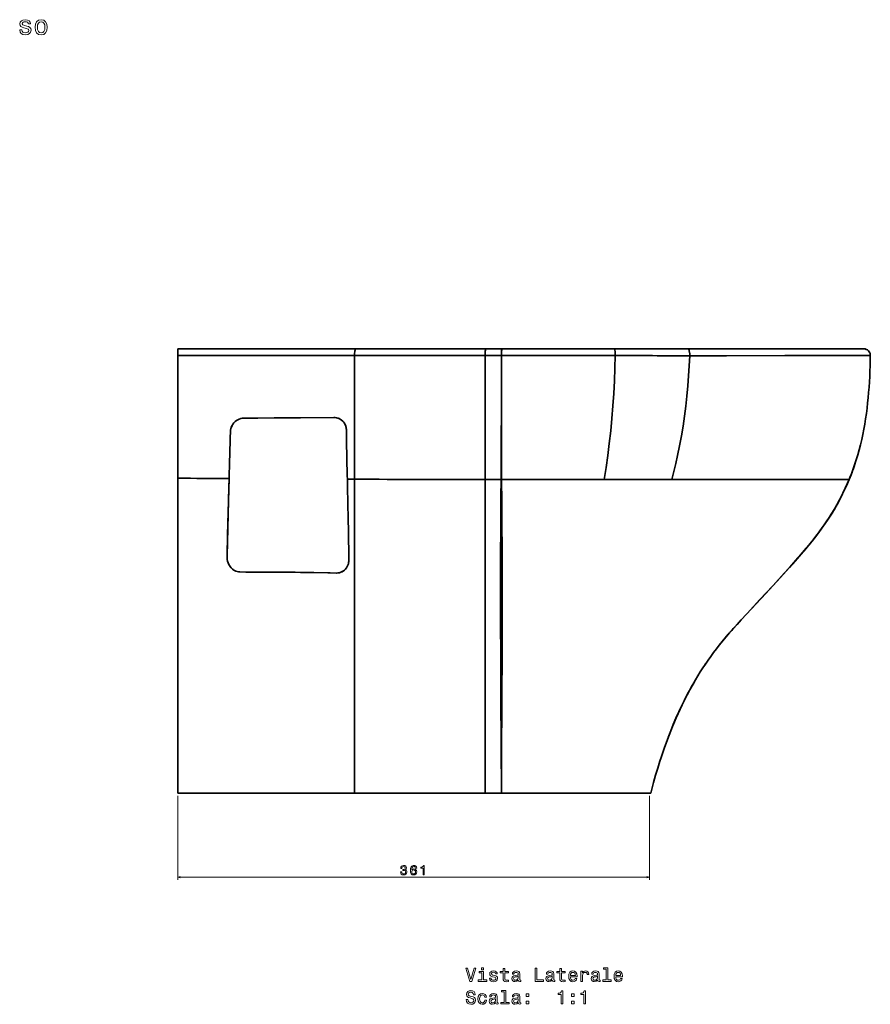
# Model space of a CAD drawing. Extents: x 412 to 1722, y -10 to 1563.
# Tile 4 of 4: x 1071 to 1722, y 807 to 1560. Entities that reach past the tile are written whole.
import ezdxf

# ---------------------------------------------------------------- set-up
doc = ezdxf.new("R2010")
doc.units = 0

msp = doc.modelspace()

# ---------------------------------------------------------------- linework, layer by layer
at = {"color": 7, "lineweight": 35, "ltscale": 0.125189}
for p, q in [((1191.52, 1302.94), (1191.52, 1307.95)), ((1191.52, 1307.95), (1191.52, 1302.94))]:
    msp.add_line(p, q, dxfattribs=at)
at = {"color": 7, "lineweight": 35}
for p, q in [((1191.52, 1307.95), (1327.86, 1307.95)), ((1327.86, 1307.95), (1257.02, 1307.95)), ((1427.36, 1307.95), (1327.86, 1307.95)), ((1327.86, 1307.95), (1427.36, 1307.95)), ((1525.89, 1307.95), (1439.72, 1307.95)), ((1439.72, 1307.95), (1525.89, 1307.95)), ((1582.24, 1307.95), (1525.89, 1307.95)), ((1525.89, 1307.95), (1582.24, 1307.95)), ((1716.57, 1307.95), (1582.24, 1307.95)), ((1582.24, 1307.95), (1716.57, 1307.95)), ((1326.85, 1302.79), (1326.85, 1208.2)), ((1326.85, 1302.79), (1326.85, 1208.2)), ((1426.7, 1302.82), (1426.7, 1207.95)), ((1426.7, 1302.82), (1426.7, 1207.95)), ((1439.19, 1302.85), (1439.19, 1252.37)), ((1439.19, 1302.85), (1439.19, 1252.37)), ((1191.52, 1208.98), (1191.52, 1292.87)), ((1191.52, 1292.87), (1191.52, 1208.98)), ((1321.31, 1210.78), (1320.77, 1237.53)), ((1320.77, 1237.53), (1321.31, 1210.78)), ((1191.52, 1208.98), (1191.52, 1130.69)), ((1191.52, 1130.69), (1191.52, 1208.98)), ((1326.85, 1208.2), (1326.85, 967.95)), ((1326.85, 1208.2), (1326.85, 967.95)), ((1426.7, 1207.95), (1426.7, 967.95)), ((1426.7, 1207.95), (1426.7, 967.95)), ((1439.4, 1207.95), (1517.8, 1207.95)), ((1517.8, 1207.95), (1439.4, 1207.95)), ((1517.8, 1207.95), (1569.69, 1207.95)), ((1569.69, 1207.95), (1517.8, 1207.95)), ((1569.69, 1207.95), (1705.33, 1207.95)), ((1705.33, 1207.95), (1569.69, 1207.95)), ((1191.52, 1130.69), (1191.52, 1082.41)), ((1191.52, 1082.41), (1191.52, 1130.69)), ((1191.52, 1082.41), (1191.52, 1025.02)), ((1191.52, 1025.02), (1191.52, 1082.41)), ((1191.52, 1025.02), (1191.52, 997.95)), ((1191.52, 997.95), (1191.52, 1025.02)), ((1191.52, 967.95), (1191.52, 997.95)), ((1191.52, 997.95), (1191.52, 967.95)), ((1191.52, 967.95), (1326.85, 967.95)), ((1326.85, 967.95), (1191.52, 967.95)), ((1230.57, 967.95), (1193.85, 967.95)), ((1326.85, 967.95), (1231.7, 967.95)), ((1234.66, 967.95), (1326.26, 967.95)), ((1234.66, 967.95), (1326.26, 967.95)), ((1427.65, 967.95), (1326.26, 967.95)), ((1427.65, 967.95), (1326.26, 967.95)), ((1326.85, 967.95), (1426.7, 967.95)), ((1426.7, 967.95), (1326.85, 967.95)), ((1426.7, 967.95), (1326.85, 967.95)), ((1451.74, 967.95), (1528.57, 967.95)), ((1528.57, 967.95), (1451.74, 967.95)), ((1528.57, 967.95), (1451.74, 967.95)), ((1508.93, 967.95), (1452.95, 967.95)), ((1508.93, 967.95), (1452.95, 967.95)), ((1528.57, 967.95), (1553.51, 967.95)), ((1553.51, 967.95), (1528.57, 967.95)), ((1553.51, 967.95), (1528.57, 967.95))]:
    msp.add_line(p, q, dxfattribs=at)
at = {"color": 7, "lineweight": 35, "ltscale": 0.309073}
for p, q in [((1439.72, 1307.95), (1427.36, 1307.95)), ((1427.36, 1307.95), (1439.72, 1307.95))]:
    msp.add_line(p, q, dxfattribs=at)
at = {"color": 7, "lineweight": 35, "ltscale": 0.103735}
msp.add_line((1712.42, 1307.95), (1716.57, 1307.95), dxfattribs=at)
at = {"color": 7, "lineweight": 35, "ltscale": 0.251578}
for p, q in [((1191.52, 1292.87), (1191.52, 1302.94)), ((1191.52, 1302.94), (1191.52, 1292.87))]:
    msp.add_line(p, q, dxfattribs=at)
at = {"color": 7, "lineweight": 35, "ltscale": 0.312281}
for p, q in [((1439.19, 1302.85), (1426.7, 1302.82)), ((1426.7, 1302.82), (1439.19, 1302.85))]:
    msp.add_line(p, q, dxfattribs=at)
at = {"color": 7, "lineweight": 35, "ltscale": 0.015225}
for p, q in [((1242.78, 1254.95), (1242.17, 1254.95)), ((1242.17, 1254.95), (1242.78, 1254.95))]:
    msp.add_line(p, q, dxfattribs=at)
at = {"color": 7, "lineweight": 35, "ltscale": 0.063893}
msp.add_line((1321.36, 1208.23), (1321.31, 1210.78), dxfattribs=at)
at = {"color": 7, "lineweight": 35, "ltscale": 0.06389}
msp.add_line((1321.31, 1210.78), (1321.36, 1208.23), dxfattribs=at)
at = {"color": 7, "lineweight": 35, "ltscale": 0.137111}
msp.add_line((1326.85, 1208.2), (1321.36, 1208.23), dxfattribs=at)
msp.add_line((1326.85, 1208.2), (1321.36, 1208.23), dxfattribs=at)
at = {"color": 7, "lineweight": 35, "ltscale": 0.307101}
msp.add_line((1438.99, 1207.95), (1426.7, 1207.95), dxfattribs=at)
msp.add_line((1438.99, 1207.95), (1426.7, 1207.95), dxfattribs=at)
at = {"color": 7, "lineweight": 35, "ltscale": 0.010375}
msp.add_line((1438.99, 1207.96), (1439.4, 1207.95), dxfattribs=at)
msp.add_line((1438.99, 1207.96), (1439.4, 1207.95), dxfattribs=at)
at = {"color": 7, "lineweight": 35, "ltscale": 0.010381}
msp.add_line((1438.99, 1207.95), (1439.4, 1207.93), dxfattribs=at)
msp.add_line((1438.99, 1207.95), (1439.4, 1207.93), dxfattribs=at)
at = {"color": 7, "lineweight": 35, "ltscale": 0.112014}
for p, q in [((1243.66, 1137.2), (1239.18, 1137.25)), ((1239.18, 1137.25), (1243.66, 1137.2))]:
    msp.add_line(p, q, dxfattribs=at)
at = {"color": 7, "lineweight": 35, "ltscale": 0.000314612}
msp.add_line((1561.47, 995.35), (1561.47, 995.34), dxfattribs=at)
at = {"color": 7, "lineweight": 35, "ltscale": 0.013254}
msp.add_line((1192.05, 967.95), (1191.52, 967.95), dxfattribs=at)
at = {"color": 7, "lineweight": 35, "ltscale": 0.0375}
for p, q in [((1191.52, 967.95), (1193.02, 967.95)), ((1193.02, 967.95), (1194.52, 967.95)), ((1194.52, 967.95), (1193.02, 967.95))]:
    msp.add_line(p, q, dxfattribs=at)
at = {"color": 7, "lineweight": 35, "ltscale": 0.046078}
msp.add_line((1193.36, 967.95), (1191.52, 967.95), dxfattribs=at)
at = {"color": 7, "lineweight": 13}
for p, q in [((1191.52, 965.95), (1191.52, 901.66)), ((1552.49, 965.95), (1552.49, 901.66)), ((1191.52, 903.66), (1552.49, 903.66))]:
    msp.add_line(p, q, dxfattribs=at)
at = {"color": 7, "lineweight": 35, "ltscale": 0.007288}
msp.add_line((1193.02, 967.95), (1192.73, 967.95), dxfattribs=at)
at = {"color": 7, "lineweight": 35, "ltscale": 0.258557}
msp.add_line((1224.32, 967.95), (1234.66, 967.95), dxfattribs=at)
at = {"color": 7, "lineweight": 35, "ltscale": 0.071494}
msp.add_line((1224.32, 967.95), (1227.18, 967.95), dxfattribs=at)
at = {"color": 7, "lineweight": 35, "ltscale": 0.180508}
msp.add_line((1227.44, 967.95), (1234.66, 967.95), dxfattribs=at)
at = {"color": 7, "lineweight": 35, "ltscale": 0.31228}
for p, q in [((1426.7, 967.95), (1439.19, 967.95)), ((1439.19, 967.95), (1426.7, 967.95)), ((1439.19, 967.95), (1426.7, 967.95))]:
    msp.add_line(p, q, dxfattribs=at)
at = {"color": 7, "lineweight": 35, "ltscale": 0.317352}
msp.add_line((1440.35, 967.95), (1427.65, 967.95), dxfattribs=at)
msp.add_line((1440.35, 967.95), (1427.65, 967.95), dxfattribs=at)
at = {"color": 7, "lineweight": 35, "ltscale": 0.313742}
for p, q in [((1439.19, 967.95), (1451.74, 967.95)), ((1451.74, 967.95), (1439.19, 967.95)), ((1451.74, 967.95), (1439.19, 967.95))]:
    msp.add_line(p, q, dxfattribs=at)
at = {"color": 7, "lineweight": 35, "ltscale": 0.315039}
msp.add_line((1452.95, 967.95), (1440.35, 967.95), dxfattribs=at)
msp.add_line((1452.95, 967.95), (1440.35, 967.95), dxfattribs=at)
at = {"color": 7, "lineweight": 35, "ltscale": 0.4396}
msp.add_line((1526.51, 967.95), (1508.93, 967.95), dxfattribs=at)
msp.add_line((1526.51, 967.95), (1508.93, 967.95), dxfattribs=at)
at = {"color": 7, "lineweight": 13}
for points in [[(1076.01, 1554.83), (1074.29, 1555.24), (1073.02, 1555.7), (1072.6, 1556.65), (1072.72, 1557.31), (1073.14, 1557.8), (1073.83, 1558.1), (1074.82, 1558.22), (1075.77, 1558.1), (1076.51, 1557.74), (1077, 1557.19), (1077.2, 1556.47), (1078.93, 1556.47), (1078.93, 1556.51), (1078.63, 1557.82), (1077.8, 1558.85), (1076.51, 1559.49), (1074.82, 1559.73), (1073.1, 1559.49), (1071.85, 1558.83), (1071.06, 1557.84), (1070.82, 1556.59), (1071, 1555.38), (1071.57, 1554.53), (1072.5, 1553.93), (1073.85, 1553.5), (1075.83, 1553.02), (1077.04, 1552.51), (1077.36, 1552.11), (1077.48, 1551.5), (1077.3, 1550.76), (1076.81, 1550.19), (1076.03, 1549.83), (1074.98, 1549.71), (1073.87, 1549.83), (1073.06, 1550.25), (1072.52, 1550.94), (1072.3, 1551.89), (1070.58, 1551.89), (1070.86, 1550.27), (1071.69, 1549.1), (1073, 1548.4), (1074.82, 1548.14), (1076.71, 1548.4), (1078.11, 1549.1), (1078.95, 1550.23), (1079.26, 1551.71), (1079.03, 1552.98), (1078.41, 1553.84), (1077.38, 1554.41)], [(1082.32, 1553.93), (1082.64, 1551.46), (1083.57, 1549.65), (1085.04, 1548.52), (1087.02, 1548.14), (1088.98, 1548.52), (1090.45, 1549.63), (1091.38, 1551.44), (1091.72, 1553.93), (1091.38, 1556.39), (1090.45, 1558.22), (1088.98, 1559.33), (1087.02, 1559.73), (1085.04, 1559.33), (1083.57, 1558.2), (1082.64, 1556.39)], [(1084.14, 1553.95), (1084.32, 1555.76), (1084.88, 1557.07), (1085.79, 1557.88), (1087.02, 1558.16), (1088.23, 1557.88), (1089.14, 1557.09), (1089.7, 1555.76), (1089.91, 1553.95), (1089.7, 1552.11), (1089.14, 1550.78), (1088.23, 1549.97), (1087.02, 1549.71), (1085.79, 1549.97), (1084.88, 1550.78), (1084.32, 1552.11)], [(1361.99, 907.86), (1361.99, 907.79), (1362.15, 906.82), (1362.63, 906.1), (1363.37, 905.63), (1364.36, 905.46), (1365.41, 905.63), (1366.2, 906.08), (1366.7, 906.78), (1366.88, 907.69), (1366.8, 908.29), (1366.58, 908.77), (1366.22, 909.14), (1365.73, 909.42), (1366.39, 909.96), (1366.62, 910.83), (1366.47, 911.61), (1366.04, 912.21), (1365.33, 912.58), (1364.36, 912.71), (1363.45, 912.55), (1362.76, 912.11), (1362.3, 911.4), (1362.15, 910.46), (1362.15, 910.39), (1363.05, 910.39), (1363.13, 911.04), (1363.39, 911.5), (1363.82, 911.79), (1364.41, 911.89), (1364.94, 911.81), (1365.32, 911.59), (1365.55, 911.25), (1365.64, 910.79), (1365.55, 910.29), (1365.31, 909.96), (1364.89, 909.76), (1364.31, 909.7), (1363.92, 909.71), (1363.92, 908.91), (1364.41, 908.93), (1365.05, 908.84), (1365.52, 908.6), (1365.8, 908.21), (1365.91, 907.69), (1365.79, 907.11), (1365.5, 906.67), (1365.04, 906.4), (1364.42, 906.31), (1363.79, 906.41), (1363.32, 906.71), (1363.03, 907.2), (1362.92, 907.86)], [(1374.43, 910.78), (1374.23, 911.59), (1373.79, 912.2), (1373.1, 912.58), (1372.22, 912.71), (1371.62, 912.64), (1371.11, 912.45), (1370.65, 912.14), (1370.27, 911.7), (1369.97, 911.14), (1369.75, 910.46), (1369.6, 909.67), (1369.56, 908.77), (1369.73, 907.34), (1370.22, 906.3), (1371.02, 905.67), (1372.11, 905.46), (1373.08, 905.64), (1373.83, 906.12), (1374.32, 906.86), (1374.49, 907.81), (1374.32, 908.77), (1373.85, 909.51), (1373.14, 909.97), (1372.25, 910.13), (1371.29, 909.93), (1370.57, 909.36), (1370.72, 910.46), (1371.05, 911.26), (1371.54, 911.74), (1372.23, 911.9), (1372.73, 911.82), (1373.11, 911.6), (1373.37, 911.25), (1373.5, 910.78)], [(1379.3, 905.66), (1380.21, 905.66), (1380.21, 912.71), (1379.53, 912.71), (1379.35, 912.1), (1378.98, 911.69), (1378.43, 911.44), (1377.66, 911.36), (1377.66, 910.65), (1379.3, 910.65)], [(1373.51, 907.8), (1373.4, 907.17), (1373.11, 906.68), (1372.66, 906.36), (1372.1, 906.26), (1371.5, 906.36), (1371.05, 906.67), (1370.75, 907.16), (1370.66, 907.79), (1370.76, 908.42), (1371.05, 908.89), (1371.51, 909.19), (1372.14, 909.3), (1372.68, 909.19), (1373.11, 908.9), (1373.4, 908.43)], [(1418.37, 834.08), (1415.86, 825.57), (1413.28, 834.08), (1411.91, 834.08), (1415.14, 824.07), (1416.58, 824.07), (1419.73, 834.08)], [(1425.43, 825.14), (1425.43, 831.55), (1422.17, 831.55), (1422.17, 830.47), (1424.16, 830.47), (1424.16, 825.14), (1421.56, 825.14), (1421.56, 824.07), (1428.05, 824.07), (1428.05, 825.14)], [(1425.47, 834.41), (1424.13, 834.41), (1424.13, 832.97), (1425.47, 832.97)], [(1434.01, 828.58), (1432.79, 828.87), (1431.88, 829.2), (1431.58, 829.88), (1431.67, 830.35), (1431.97, 830.7), (1432.46, 830.91), (1433.16, 831), (1433.84, 830.91), (1434.37, 830.65), (1434.72, 830.27), (1434.86, 829.75), (1436.1, 829.75), (1436.1, 829.78), (1435.89, 830.71), (1435.3, 831.45), (1434.37, 831.91), (1433.16, 832.08), (1431.94, 831.91), (1431.05, 831.43), (1430.48, 830.73), (1430.31, 829.83), (1430.44, 828.97), (1430.84, 828.36), (1431.51, 827.93), (1432.47, 827.63), (1433.88, 827.28), (1434.75, 826.92), (1434.98, 826.63), (1435.07, 826.2), (1434.94, 825.67), (1434.59, 825.27), (1434.03, 825.01), (1433.28, 824.92), (1432.49, 825.01), (1431.91, 825.31), (1431.52, 825.8), (1431.36, 826.48), (1430.14, 826.48), (1430.34, 825.32), (1430.93, 824.49), (1431.87, 823.98), (1433.16, 823.8), (1434.52, 823.98), (1435.51, 824.49), (1436.12, 825.29), (1436.33, 826.35), (1436.18, 827.25), (1435.73, 827.87), (1434.99, 828.28)], [(1440.6, 830.47), (1440.6, 826.59), (1440.69, 825.34), (1441.09, 824.47), (1441.9, 823.97), (1443.27, 823.8), (1444.76, 823.87), (1444.76, 824.96), (1443.67, 824.88), (1442.67, 824.99), (1442.14, 825.35), (1441.91, 825.96), (1441.87, 826.81), (1441.87, 830.47), (1444.76, 830.47), (1444.76, 831.55), (1441.87, 831.55), (1441.87, 833.81), (1440.6, 833.81), (1440.6, 831.55), (1438.41, 831.55), (1438.41, 830.47)], [(1452.17, 825.08), (1452.17, 825.03), (1452.24, 824.54), (1452.46, 824.2), (1453.37, 823.92), (1454.07, 824.04), (1454.07, 825.02), (1453.77, 824.98), (1453.37, 825.16), (1453.29, 825.74), (1453.29, 829.75), (1453.12, 830.77), (1452.62, 831.49), (1451.74, 831.92), (1450.5, 832.08), (1449.29, 831.91), (1448.39, 831.42), (1447.83, 830.65), (1447.65, 829.65), (1447.65, 829.56), (1448.78, 829.56), (1448.88, 830.16), (1449.2, 830.6), (1449.72, 830.86), (1450.46, 830.96), (1451.16, 830.88), (1451.67, 830.67), (1451.97, 830.29), (1452.07, 829.78), (1452.01, 829.17), (1451.78, 828.87), (1451.2, 828.72), (1450.12, 828.61), (1448.88, 828.35), (1448.01, 827.89), (1447.49, 827.17), (1447.33, 826.1), (1447.47, 825.15), (1447.92, 824.44), (1448.64, 824), (1449.63, 823.84), (1450.97, 824.14)], [(1464.98, 824.07), (1471.41, 824.07), (1471.41, 825.28), (1466.31, 825.28), (1466.31, 834.07), (1464.98, 834.07)], [(1478.19, 825.08), (1478.19, 825.03), (1478.27, 824.54), (1478.48, 824.2), (1479.39, 823.92), (1480.1, 824.04), (1480.1, 825.02), (1479.79, 824.98), (1479.39, 825.16), (1479.32, 825.74), (1479.32, 829.75), (1479.14, 830.77), (1478.64, 831.49), (1477.76, 831.92), (1476.52, 832.08), (1475.31, 831.91), (1474.42, 831.42), (1473.86, 830.65), (1473.67, 829.65), (1473.67, 829.56), (1474.81, 829.56), (1474.91, 830.16), (1475.22, 830.6), (1475.74, 830.86), (1476.48, 830.96), (1477.18, 830.88), (1477.69, 830.67), (1477.99, 830.29), (1478.09, 829.78), (1478.03, 829.17), (1477.8, 828.87), (1477.23, 828.72), (1476.15, 828.61), (1474.91, 828.35), (1474.03, 827.89), (1473.51, 827.17), (1473.35, 826.1), (1473.5, 825.15), (1473.94, 824.44), (1474.66, 824), (1475.66, 823.84), (1477, 824.14)], [(1483.97, 830.47), (1483.97, 826.59), (1484.06, 825.34), (1484.46, 824.47), (1485.27, 823.97), (1486.64, 823.8), (1488.14, 823.87), (1488.14, 824.96), (1487.04, 824.88), (1486.05, 824.99), (1485.51, 825.35), (1485.28, 825.96), (1485.24, 826.81), (1485.24, 830.47), (1488.14, 830.47), (1488.14, 831.55), (1485.24, 831.55), (1485.24, 833.81), (1483.97, 833.81), (1483.97, 831.55), (1481.78, 831.55), (1481.78, 830.47)], [(1492.05, 827.57), (1497.13, 827.57), (1497.14, 828.16), (1496.91, 829.82), (1496.28, 831.06), (1495.27, 831.81), (1493.93, 832.08), (1492.62, 831.79), (1491.61, 830.99), (1490.96, 829.67), (1490.73, 827.95), (1490.95, 826.17), (1491.59, 824.88), (1492.59, 824.07), (1493.88, 823.8), (1495.01, 823.98), (1495.93, 824.47), (1496.61, 825.25), (1497, 826.29), (1495.74, 826.29), (1495.48, 825.71), (1495.11, 825.28), (1494.04, 824.93), (1493.22, 825.09), (1492.6, 825.6), (1492.2, 826.42), (1492.05, 827.53)], [(1492.05, 828.64), (1492.21, 829.63), (1492.6, 830.37), (1493.19, 830.81), (1493.97, 830.97), (1494.73, 830.81), (1495.33, 830.37), (1495.69, 829.63), (1495.82, 828.64)], [(1500.1, 824.07), (1501.36, 824.07), (1501.36, 828.49), (1501.49, 829.56), (1501.88, 830.32), (1502.52, 830.78), (1503.37, 830.94), (1504, 830.84), (1504.48, 830.55), (1504.76, 830.06), (1504.86, 829.4), (1506.15, 829.4), (1505.97, 830.57), (1505.5, 831.4), (1504.71, 831.91), (1503.63, 832.08), (1502.89, 831.97), (1502.26, 831.68), (1501.69, 831.19), (1501.25, 830.52), (1501.25, 831.81), (1500.1, 831.81)], [(1512.89, 825.08), (1512.89, 825.03), (1512.96, 824.54), (1513.18, 824.2), (1514.09, 823.92), (1514.79, 824.04), (1514.79, 825.02), (1514.49, 824.98), (1514.09, 825.16), (1514.01, 825.74), (1514.01, 829.75), (1513.84, 830.77), (1513.34, 831.49), (1512.46, 831.92), (1511.22, 832.08), (1510.01, 831.91), (1509.12, 831.42), (1508.55, 830.65), (1508.37, 829.65), (1508.37, 829.56), (1509.5, 829.56), (1509.61, 830.16), (1509.92, 830.6), (1510.44, 830.86), (1511.18, 830.96), (1511.88, 830.88), (1512.39, 830.67), (1512.69, 830.29), (1512.79, 829.78), (1512.73, 829.17), (1512.5, 828.87), (1511.93, 828.72), (1510.84, 828.61), (1509.61, 828.35), (1508.73, 827.89), (1508.21, 827.17), (1508.05, 826.1), (1508.19, 825.15), (1508.64, 824.44), (1509.36, 824), (1510.35, 823.84), (1511.69, 824.14)], [(1519.49, 833.35), (1519.49, 825.14), (1516.88, 825.14), (1516.88, 824.07), (1523.35, 824.07), (1523.35, 825.14), (1520.76, 825.14), (1520.76, 834.41), (1517.5, 834.41), (1517.5, 833.35)], [(1526.75, 827.57), (1531.82, 827.57), (1531.84, 828.16), (1531.61, 829.82), (1530.97, 831.06), (1529.97, 831.81), (1528.63, 832.08), (1527.31, 831.79), (1526.31, 830.99), (1525.66, 829.67), (1525.43, 827.95), (1525.64, 826.17), (1526.29, 824.88), (1527.29, 824.07), (1528.58, 823.8), (1529.71, 823.98), (1530.63, 824.47), (1531.31, 825.25), (1531.69, 826.29), (1530.44, 826.29), (1530.18, 825.71), (1529.81, 825.28), (1528.74, 824.93), (1527.92, 825.09), (1527.3, 825.6), (1526.9, 826.42), (1526.75, 827.53)], [(1526.75, 828.64), (1526.91, 829.63), (1527.3, 830.37), (1527.89, 830.81), (1528.67, 830.97), (1529.43, 830.81), (1530.02, 830.37), (1530.38, 829.63), (1530.51, 828.64)], [(1452.03, 826.78), (1451.85, 826.03), (1451.39, 825.45), (1450.7, 825.08), (1449.85, 824.95), (1449.3, 825.02), (1448.91, 825.25), (1448.67, 825.65), (1448.6, 826.22), (1448.65, 826.72), (1448.88, 827.08), (1449.81, 827.48), (1450.97, 827.66), (1452.03, 828)], [(1478.05, 826.78), (1477.88, 826.03), (1477.42, 825.45), (1476.72, 825.08), (1475.87, 824.95), (1475.33, 825.02), (1474.94, 825.25), (1474.69, 825.65), (1474.62, 826.22), (1474.68, 826.72), (1474.91, 827.08), (1475.83, 827.48), (1477, 827.66), (1478.05, 828)], [(1512.75, 826.78), (1512.57, 826.03), (1512.11, 825.45), (1511.42, 825.08), (1510.57, 824.95), (1510.02, 825.02), (1509.63, 825.25), (1509.39, 825.65), (1509.32, 826.22), (1509.37, 826.72), (1509.61, 827.08), (1510.53, 827.48), (1511.69, 827.66), (1512.75, 828)], [(1413.58, 810.09), (1412.27, 810.09), (1412.56, 808.56), (1413.28, 807.44), (1414.39, 806.76), (1415.89, 806.52), (1417.37, 806.75), (1418.48, 807.38), (1419.19, 808.38), (1419.45, 809.69), (1419.23, 810.87), (1418.63, 811.63), (1417.65, 812.14), (1416.33, 812.51), (1415.21, 812.79), (1414.48, 813.1), (1414.06, 813.56), (1413.93, 814.29), (1414.06, 814.93), (1414.43, 815.42), (1415.01, 815.75), (1415.8, 815.87), (1416.61, 815.73), (1417.24, 815.34), (1417.66, 814.69), (1417.86, 813.81), (1419.17, 813.81), (1419.17, 813.84), (1418.94, 815.19), (1418.27, 816.2), (1417.2, 816.84), (1415.76, 817.05), (1414.46, 816.84), (1413.45, 816.23), (1412.8, 815.29), (1412.57, 814.08), (1412.76, 813), (1413.31, 812.27), (1414.17, 811.78), (1415.35, 811.4), (1416.52, 811.07), (1417.4, 810.75), (1417.93, 810.29), (1418.12, 809.54), (1417.95, 808.78), (1417.5, 808.2), (1416.82, 807.84), (1415.95, 807.73), (1414.97, 807.89), (1414.22, 808.35), (1413.74, 809.1)], [(1426.48, 811.97), (1427.73, 811.97), (1427.47, 813.12), (1426.85, 814.03), (1425.89, 814.59), (1424.63, 814.8), (1423.25, 814.52), (1422.2, 813.71), (1421.54, 812.4), (1421.31, 810.64), (1421.52, 808.9), (1422.17, 807.6), (1423.19, 806.79), (1424.59, 806.52), (1425.83, 806.73), (1426.8, 807.34), (1427.46, 808.29), (1427.75, 809.56), (1426.54, 809.56), (1426.32, 808.75), (1425.92, 808.15), (1425.34, 807.77), (1424.63, 807.66), (1423.76, 807.84), (1423.12, 808.42), (1422.73, 809.36), (1422.6, 810.68), (1422.73, 811.98), (1423.14, 812.92), (1423.78, 813.49), (1424.63, 813.69), (1425.38, 813.56), (1425.95, 813.23), (1426.32, 812.69)], [(1434.82, 807.8), (1434.82, 807.76), (1434.89, 807.27), (1435.11, 806.92), (1436.02, 806.65), (1436.72, 806.76), (1436.72, 807.74), (1436.42, 807.7), (1436.02, 807.89), (1435.95, 808.46), (1435.95, 812.47), (1435.77, 813.49), (1435.27, 814.21), (1434.39, 814.65), (1433.15, 814.8), (1431.94, 814.63), (1431.05, 814.14), (1430.48, 813.38), (1430.3, 812.37), (1430.3, 812.28), (1431.44, 812.28), (1431.54, 812.89), (1431.85, 813.32), (1432.37, 813.58), (1433.11, 813.68), (1433.81, 813.61), (1434.32, 813.39), (1434.62, 813.02), (1434.72, 812.5), (1434.66, 811.89), (1434.43, 811.59), (1433.86, 811.45), (1432.78, 811.33), (1431.54, 811.07), (1430.66, 810.61), (1430.14, 809.89), (1429.98, 808.82), (1430.12, 807.87), (1430.57, 807.17), (1431.29, 806.72), (1432.29, 806.56), (1433.63, 806.86)], [(1441.42, 816.07), (1441.42, 807.86), (1438.81, 807.86), (1438.81, 806.79), (1445.28, 806.79), (1445.28, 807.86), (1442.69, 807.86), (1442.69, 817.14), (1439.43, 817.14), (1439.43, 816.07)], [(1452.17, 807.8), (1452.17, 807.76), (1452.24, 807.27), (1452.46, 806.92), (1453.37, 806.65), (1454.07, 806.76), (1454.07, 807.74), (1453.77, 807.7), (1453.37, 807.89), (1453.29, 808.46), (1453.29, 812.47), (1453.12, 813.49), (1452.62, 814.21), (1451.74, 814.65), (1450.5, 814.8), (1449.29, 814.63), (1448.39, 814.14), (1447.83, 813.38), (1447.65, 812.37), (1447.65, 812.28), (1448.78, 812.28), (1448.88, 812.89), (1449.2, 813.32), (1449.72, 813.58), (1450.46, 813.68), (1451.16, 813.61), (1451.67, 813.39), (1451.97, 813.02), (1452.07, 812.5), (1452.01, 811.89), (1451.78, 811.59), (1451.2, 811.45), (1450.12, 811.33), (1448.88, 811.07), (1448.01, 810.61), (1447.49, 809.89), (1447.33, 808.82), (1447.47, 807.87), (1447.92, 807.17), (1448.64, 806.72), (1449.63, 806.56), (1450.97, 806.86)], [(1458.24, 812.38), (1460.22, 812.38), (1460.22, 814.53), (1458.24, 814.53)], [(1484.99, 806.79), (1486.31, 806.79), (1486.31, 816.86), (1485.33, 816.86), (1485.07, 815.99), (1484.55, 815.39), (1483.76, 815.05), (1482.66, 814.93), (1482.66, 813.91), (1484.99, 813.91)], [(1492.93, 812.38), (1494.92, 812.38), (1494.92, 814.53), (1492.93, 814.53)], [(1502.34, 806.79), (1503.65, 806.79), (1503.65, 816.86), (1502.67, 816.86), (1502.42, 815.99), (1501.9, 815.39), (1501.1, 815.05), (1500.01, 814.93), (1500.01, 813.91), (1502.34, 813.91)], [(1434.68, 809.5), (1434.5, 808.75), (1434.04, 808.18), (1433.35, 807.8), (1432.5, 807.67), (1431.95, 807.74), (1431.56, 807.97), (1431.32, 808.38), (1431.25, 808.94), (1431.31, 809.44), (1431.54, 809.8), (1432.46, 810.21), (1433.63, 810.38), (1434.68, 810.73)], [(1452.03, 809.5), (1451.85, 808.75), (1451.39, 808.18), (1450.7, 807.8), (1449.85, 807.67), (1449.3, 807.74), (1448.91, 807.97), (1448.67, 808.38), (1448.6, 808.94), (1448.65, 809.44), (1448.88, 809.8), (1449.81, 810.21), (1450.97, 810.38), (1452.03, 810.73)], [(1458.24, 806.79), (1460.22, 806.79), (1460.22, 808.94), (1458.24, 808.94)], [(1492.93, 806.79), (1494.92, 806.79), (1494.92, 808.94), (1492.93, 808.94)]]:
    msp.add_lwpolyline(points, close=True, dxfattribs=at)
at = {"color": 7, "lineweight": 35}
for points in [[(1326.85, 1302.79), (1326.86, 1303.78), (1326.92, 1304.75), (1327.01, 1305.64), (1327.14, 1306.46), (1327.26, 1306.97), (1327.4, 1307.41), (1327.57, 1307.73), (1327.66, 1307.85), (1327.76, 1307.92), (1327.86, 1307.95)], [(1326.85, 1302.79), (1326.86, 1303.78), (1326.92, 1304.75), (1327.01, 1305.64), (1327.14, 1306.46), (1327.26, 1306.97), (1327.4, 1307.41), (1327.57, 1307.73), (1327.66, 1307.85), (1327.76, 1307.92), (1327.86, 1307.95)], [(1426.7, 1302.82), (1426.74, 1304.54), (1426.85, 1306.16), (1426.95, 1306.86), (1427.07, 1307.43), (1427.14, 1307.68), (1427.23, 1307.85), (1427.29, 1307.92), (1427.32, 1307.94), (1427.36, 1307.95)], [(1426.7, 1302.82), (1426.74, 1304.54), (1426.85, 1306.16), (1426.95, 1306.86), (1427.07, 1307.43), (1427.15, 1307.68), (1427.23, 1307.85), (1427.29, 1307.92), (1427.32, 1307.94), (1427.36, 1307.95)], [(1439.29, 1305.88), (1439.43, 1307.15), (1439.53, 1307.61), (1439.61, 1307.84), (1439.65, 1307.91), (1439.7, 1307.94), (1439.72, 1307.95)], [(1439.72, 1307.95), (1439.7, 1307.94), (1439.66, 1307.91), (1439.62, 1307.85), (1439.53, 1307.63), (1439.45, 1307.27), (1439.33, 1306.3), (1439.29, 1305.88)], [(1526.25, 1302.79), (1526.24, 1304.45), (1526.18, 1306.03), (1526.1, 1307.03), (1526.05, 1307.43), (1525.96, 1307.85), (1525.93, 1307.92), (1525.92, 1307.94), (1525.9, 1307.94), (1525.89, 1307.95)], [(1526.25, 1302.79), (1526.24, 1304.45), (1526.18, 1306.03), (1526.1, 1307.03), (1526.05, 1307.43), (1525.96, 1307.85), (1525.93, 1307.92), (1525.92, 1307.94), (1525.9, 1307.94), (1525.89, 1307.95)], [(1583.34, 1302.69), (1583.32, 1304), (1583.22, 1305.27), (1583.03, 1306.43), (1582.9, 1306.95), (1582.75, 1307.39), (1582.57, 1307.72), (1582.41, 1307.89), (1582.24, 1307.95)], [(1583.34, 1302.69), (1583.32, 1304), (1583.22, 1305.26), (1583.03, 1306.43), (1582.9, 1306.95), (1582.75, 1307.39), (1582.57, 1307.72), (1582.41, 1307.89), (1582.24, 1307.95)], [(1721.57, 1302.89), (1721.53, 1303.61), (1721.38, 1304.31), (1721.14, 1304.99), (1720.8, 1305.62), (1720.37, 1306.2), (1719.86, 1306.71), (1719.29, 1307.14), (1718.66, 1307.49), (1717.99, 1307.74), (1717.29, 1307.89), (1716.18, 1308.01), (1715.43, 1308.03), (1713.93, 1307.99), (1712.24, 1307.95)], [(1721.57, 1302.89), (1721.53, 1303.61), (1721.38, 1304.31), (1721.14, 1304.99), (1720.8, 1305.62), (1720.37, 1306.2), (1719.86, 1306.71), (1719.29, 1307.14), (1718.66, 1307.49), (1717.99, 1307.74), (1717.29, 1307.89), (1716.18, 1308.01), (1715.43, 1308.03), (1713.93, 1307.99), (1712.24, 1307.95)], [(1526.25, 1302.79), (1471.86, 1302.84), (1439.19, 1302.85)], [(1439.19, 1302.85), (1469.59, 1302.84), (1497.92, 1302.83), (1526.25, 1302.79)], [(1526.25, 1302.79), (1526.05, 1293.14), (1525.71, 1283.5), (1525.22, 1273.87), (1524.6, 1264.26), (1523.82, 1254.67), (1522.9, 1245.12), (1521.84, 1235.62), (1520.64, 1226.33), (1519.29, 1217.11), (1517.8, 1207.95)], [(1526.25, 1302.79), (1526.05, 1293.14), (1525.71, 1283.5), (1525.22, 1273.87), (1524.6, 1264.26), (1523.82, 1254.67), (1522.9, 1245.12), (1521.84, 1235.62), (1520.64, 1226.33), (1519.29, 1217.11), (1517.8, 1207.95)], [(1583.34, 1302.69), (1583.01, 1294.96), (1582.55, 1287.25), (1581.95, 1279.54), (1581.23, 1271.84), (1580.37, 1264.16), (1579.38, 1256.5), (1578.26, 1248.88), (1577, 1241.29), (1575.6, 1233.74), (1574.07, 1226.24), (1572.7, 1220.11), (1571.24, 1214.01), (1569.69, 1207.95)], [(1583.34, 1302.69), (1583.01, 1294.96), (1582.55, 1287.25), (1581.95, 1279.54), (1581.23, 1271.84), (1580.37, 1264.16), (1579.38, 1256.5), (1578.26, 1248.88), (1577, 1241.29), (1575.6, 1233.74), (1574.07, 1226.24), (1572.7, 1220.11), (1571.24, 1214.01), (1569.69, 1207.95)], [(1721.57, 1302.89), (1701.58, 1302.86), (1656.13, 1302.81), (1611.41, 1302.71), (1583.34, 1302.69)], [(1583.34, 1302.69), (1610.9, 1302.71), (1669.29, 1302.83), (1716.86, 1302.88), (1721.57, 1302.89)], [(1721.57, 1302.89), (1721.41, 1294.83), (1721.27, 1290.79), (1721.09, 1286.75), (1720.87, 1282.7), (1720.61, 1278.66), (1720.3, 1274.61), (1719.94, 1270.56), (1719.54, 1266.52), (1719.07, 1262.48), (1718.55, 1258.46), (1717.98, 1254.44), (1717.33, 1250.44), (1716.62, 1246.45), (1715.85, 1242.49), (1715, 1238.54), (1714.07, 1234.62), (1713.07, 1230.72), (1711.99, 1226.85), (1710.83, 1223.01), (1709.58, 1219.19), (1708.25, 1215.41), (1706.83, 1211.66), (1705.33, 1207.95)], [(1721.57, 1302.89), (1721.41, 1294.83), (1721.27, 1290.79), (1721.09, 1286.75), (1720.87, 1282.7), (1720.61, 1278.66), (1720.3, 1274.61), (1719.94, 1270.56), (1719.54, 1266.52), (1719.07, 1262.48), (1718.55, 1258.46), (1717.98, 1254.44), (1717.33, 1250.44), (1716.62, 1246.45), (1715.85, 1242.49), (1715, 1238.54), (1714.07, 1234.62), (1713.07, 1230.72), (1711.99, 1226.85), (1710.83, 1223.01), (1709.58, 1219.19), (1708.25, 1215.41), (1706.83, 1211.66), (1705.33, 1207.95)], [(1242.17, 1254.95), (1241.56, 1254.93), (1240.94, 1254.87), (1239.74, 1254.63), (1238.57, 1254.25), (1237.46, 1253.73), (1236.42, 1253.08), (1235.42, 1252.28), (1234.52, 1251.36), (1233.74, 1250.34), (1233.08, 1249.24), (1232.56, 1248.06), (1232.2, 1246.91), (1231.96, 1245.72), (1231.86, 1244.52)], [(1231.86, 1244.52), (1231.96, 1245.69), (1232.18, 1246.85), (1232.53, 1247.98), (1233, 1249.07), (1233.58, 1250.1), (1234.2, 1250.98), (1234.91, 1251.78), (1235.69, 1252.52), (1236.54, 1253.17), (1237.46, 1253.73), (1238.57, 1254.25), (1239.74, 1254.63), (1240.94, 1254.87), (1242.17, 1254.95)], [(1310.9, 1255.45), (1277.32, 1255.12), (1252.77, 1254.98), (1242.78, 1254.95)], [(1242.78, 1254.95), (1265.21, 1255.04), (1285.52, 1255.19), (1310.9, 1255.45)], [(1316.9, 1253.46), (1315.97, 1254.1), (1314.96, 1254.62), (1313.9, 1255.02), (1312.8, 1255.29), (1311.86, 1255.42), (1310.9, 1255.45)], [(1310.9, 1255.45), (1312.02, 1255.4), (1313.13, 1255.23), (1314.21, 1254.92), (1315.25, 1254.49), (1316.11, 1254.01), (1316.9, 1253.46)], [(1320.63, 1245.74), (1320.6, 1246.4), (1320.52, 1247.06), (1320.41, 1247.71), (1320.26, 1248.35), (1319.99, 1249.19), (1319.65, 1250.01), (1319.23, 1250.79), (1318.57, 1251.77), (1317.79, 1252.67), (1316.9, 1253.46)], [(1316.9, 1253.46), (1317.74, 1252.72), (1318.48, 1251.89), (1319.12, 1250.98), (1319.65, 1250), (1320.07, 1248.98), (1320.37, 1247.92), (1320.55, 1246.84), (1320.63, 1245.74)], [(1229.25, 1149.47), (1230.65, 1202.22), (1230.83, 1208.72)], [(1230.83, 1208.72), (1229.68, 1165.77), (1229.25, 1149.47)], [(1439.19, 967.95), (1438.83, 1042.11), (1438.68, 1083.07), (1438.62, 1123.24), (1438.68, 1155.45), (1438.89, 1194.78), (1438.99, 1207.95)], [(1438.99, 1207.95), (1438.76, 1172.49), (1438.66, 1147.95), (1438.63, 1106.18), (1438.74, 1065.25), (1438.95, 1016.72), (1439.19, 967.95)], [(1439.19, 967.95), (1439.35, 998.46), (1439.53, 1037.49), (1439.7, 1079.08), (1439.75, 1137.18), (1439.68, 1162.88), (1439.52, 1190.37), (1439.4, 1207.93)], [(1439.4, 1207.93), (1439.61, 1176.16), (1439.72, 1152.34), (1439.77, 1114.94), (1439.68, 1073.3), (1439.44, 1018.09), (1439.19, 967.95)], [(1705.33, 1207.95), (1703.91, 1204.63), (1702.42, 1201.34), (1700.88, 1198.09), (1699.27, 1194.86), (1697.61, 1191.68), (1695.88, 1188.53), (1694.1, 1185.41), (1692.26, 1182.34), (1690.35, 1179.3), (1688.39, 1176.29), (1686.36, 1173.32), (1684.28, 1170.38), (1682.15, 1167.48), (1679.97, 1164.62), (1677.76, 1161.79), (1675.52, 1158.99), (1673.24, 1156.22), (1670.93, 1153.48), (1666.22, 1148.03), (1661.44, 1142.62), (1656.6, 1137.26), (1646.89, 1126.64), (1637.14, 1116.13), (1627.33, 1105.6), (1622.45, 1100.3), (1617.63, 1094.97), (1612.89, 1089.57), (1610.55, 1086.83), (1608.25, 1084.06), (1605.99, 1081.26), (1603.76, 1078.42), (1601.59, 1075.57), (1599.46, 1072.67), (1597.39, 1069.75), (1595.36, 1066.8), (1593.38, 1063.8), (1591.44, 1060.78), (1589.54, 1057.72), (1587.69, 1054.62), (1585.88, 1051.5), (1584.11, 1048.35), (1582.39, 1045.18), (1580.72, 1041.99), (1579.1, 1038.79), (1577.52, 1035.57), (1575.98, 1032.33), (1574.48, 1029.07), (1573.02, 1025.79), (1571.6, 1022.5), (1570.21, 1019.16), (1568.86, 1015.81), (1567.54, 1012.43), (1566.26, 1009.04), (1563.8, 1002.22), (1561.47, 995.35)], [(1606.18, 1081.5), (1608.64, 1084.53), (1611.14, 1087.53), (1613.8, 1090.63), (1616.49, 1093.69), (1619.55, 1097.11), (1622.64, 1100.51), (1626.59, 1104.8), (1630.56, 1109.07), (1641.57, 1120.9), (1652.49, 1132.74), (1659.73, 1140.73), (1663.34, 1144.76), (1666.91, 1148.81), (1669.73, 1152.08), (1672.52, 1155.37), (1674.68, 1157.97), (1676.81, 1160.59), (1680.4, 1165.17), (1683.39, 1169.16), (1686.29, 1173.23), (1689.09, 1177.35), (1691.53, 1181.15), (1693.8, 1184.89), (1695.98, 1188.69), (1698.06, 1192.54), (1699.59, 1195.5), (1701.07, 1198.49), (1703.26, 1203.19), (1705.33, 1207.95)], [(1705.33, 1207.95), (1703.91, 1204.63), (1702.42, 1201.34), (1700.88, 1198.09), (1699.27, 1194.86), (1697.61, 1191.68), (1695.88, 1188.53), (1694.1, 1185.41), (1692.26, 1182.34), (1690.35, 1179.3), (1688.39, 1176.29), (1686.36, 1173.32), (1684.28, 1170.38), (1682.15, 1167.48), (1679.97, 1164.62), (1677.76, 1161.79), (1675.52, 1158.99), (1673.24, 1156.22), (1670.93, 1153.48), (1666.22, 1148.03), (1661.44, 1142.62), (1656.6, 1137.26), (1646.89, 1126.64), (1637.14, 1116.13), (1627.33, 1105.6)], [(1649.18, 1129.14), (1655.75, 1136.32), (1662.28, 1143.57), (1665.52, 1147.22), (1668.72, 1150.9), (1672.92, 1155.85), (1677.02, 1160.86), (1680.58, 1165.41), (1683.56, 1169.39), (1686.44, 1173.44), (1689.23, 1177.56), (1691.65, 1181.35), (1693.92, 1185.1), (1696.09, 1188.89), (1698.17, 1192.75), (1699.7, 1195.71), (1701.17, 1198.7), (1703.31, 1203.3), (1705.33, 1207.95)], [(1321.88, 1180.82), (1322.37, 1150.33), (1322.43, 1146.24)], [(1322.43, 1146.24), (1322.37, 1150.21), (1321.88, 1180.82)], [(1230.67, 1143.04), (1230.13, 1144.27), (1229.72, 1145.53), (1229.44, 1146.83), (1229.28, 1148.15), (1229.25, 1149.47)], [(1229.25, 1149.47), (1229.28, 1148.15), (1229.43, 1146.83), (1229.72, 1145.53), (1230.13, 1144.27), (1230.67, 1143.04)], [(1322.43, 1146.24), (1322.39, 1145.12), (1322.23, 1144.02), (1321.95, 1142.93), (1321.54, 1141.87), (1321.01, 1140.86), (1320.67, 1140.34), (1320.3, 1139.85), (1319.9, 1139.39), (1319.47, 1138.95), (1318.84, 1138.4), (1318.16, 1137.91), (1317.42, 1137.48), (1316.38, 1137.02), (1315.28, 1136.69), (1314.14, 1136.5), (1312.98, 1136.44), (1312.82, 1136.44)], [(1312.82, 1136.44), (1312.96, 1136.44), (1314.12, 1136.49), (1315.27, 1136.69), (1316.38, 1137.02), (1317.43, 1137.49), (1318.38, 1138.06), (1319.24, 1138.74), (1320.01, 1139.5), (1320.67, 1140.34), (1321.28, 1141.33), (1321.76, 1142.38), (1322.1, 1143.47), (1322.33, 1144.58), (1322.43, 1145.71), (1322.43, 1146.24)], [(1235.07, 1138.32), (1234.05, 1138.95), (1233.14, 1139.69), (1232.33, 1140.52), (1231.63, 1141.41), (1231.13, 1142.18), (1230.7, 1142.98)], [(1230.7, 1142.98), (1231.31, 1141.9), (1232.04, 1140.87), (1232.47, 1140.36), (1232.94, 1139.89), (1233.4, 1139.47), (1233.89, 1139.07), (1234.46, 1138.68), (1235.07, 1138.32)], [(1312.82, 1136.44), (1306.4, 1136.63), (1295.28, 1136.85), (1281.5, 1137), (1263.21, 1137.08), (1251.83, 1137.14), (1243.66, 1137.2)], [(1243.66, 1137.2), (1252.19, 1137.13), (1262.83, 1137.08), (1273.46, 1137.04), (1285.44, 1136.97), (1295.8, 1136.84), (1308.1, 1136.58), (1312.82, 1136.44)], [(1579.59, 1039.77), (1577.26, 1035.02), (1575.02, 1030.24), (1572.86, 1025.42), (1570.79, 1020.56), (1568.79, 1015.62), (1566.86, 1010.64)], [(1553.51, 967.95), (1555.71, 976.22), (1557.27, 981.71), (1558.89, 987.18), (1560.59, 992.64), (1561.48, 995.36)], [(1553.51, 967.95), (1555.71, 976.22), (1557.27, 981.71), (1558.89, 987.18), (1560.59, 992.63), (1561.47, 995.35)]]:
    msp.add_lwpolyline(points, dxfattribs=at)
at = {"color": 7, "lineweight": 13}
for points in [[(1193.45, 904.18), (1191.52, 903.66), (1193.45, 903.15)], [(1550.56, 903.15), (1552.49, 903.66), (1550.56, 904.18)]]:
    msp.add_lwpolyline(points, dxfattribs=at)
at = {"color": 7, "lineweight": 35}
for centre, radius, start, end in [((1478.97, 1303.09), 39.78, 175.97135, 180.34982), ((1479.82, 1303.06), 40.63, 176.01684, 180.29194), ((1716.57, 1302.95), 5, 359.35834, 89.99998), ((1716.57, 1302.95), 5, 359.35834, 89.99998), ((1473.58, 192205.3), 190902.58, 269.9153441, 269.9559633), ((1473.37, 191965.36), 190662.63, 269.9153031, 269.9559701), ((1360.8, 45033.75), 43730.98, 269.955519, 270.086345), ((1360.8, 45055.86), 43753.09, 269.95554, 270.086297), ((1685.99, 76570.5), 75267.89, 269.8783996, 269.9218601), ((1686.09, 76630.61), 75328, 269.878427, 269.9218465), ((-8620.17, 1276.74), 10059.39, 359.608228, 359.861204), ((-8723.31, 1277.27), 10162.53, 359.609206, 359.859615), ((11706.77, 1278.07), 10267.61, 180.143415, 180.391338), ((11609.88, 1277.56), 10170.72, 180.141913, 180.392198), ((16495.18, 787.78), 15270.15, 178.285983, 178.420346), ((16625.6, 784), 15400.63, 178.286433, 178.419677), ((4916.13, 1304.2), 3595.98, 180.93151, 181.06234), ((4929.88, 1304.43), 3609.73, 180.93158, 181.0619), ((1543.69, 1275.47), 175.18, 337.32727, 342.01739), ((1600.24, 60079.29), 58871.73, 269.6022141, 269.64047), ((1600.24, 60079.29), 58871.73, 269.6022141, 269.64047), ((-8680.1, 1006.59), 10003.49, 1.090973, 1.154949), ((-9590.74, 988.69), 10914.31, 1.093937, 1.152574), ((1444.06, 27910.78), 26702.83, 269.748489, 269.962746), ((1444.06, 27910.78), 26702.83, 269.748489, 269.962746), ((-8752.46, 1003.62), 10075.9, 1.007732, 1.100072), ((-8593.29, 1006.56), 9916.7, 1.006909, 1.100731), ((1239.28, 1146.07), 8.83, 241.44287, 269.33813), ((1239.28, 1146.07), 8.83, 241.44455, 269.33707), ((1911.77, 831.92), 394.61, 138.12955, 139.18924), ((1784.32, 939.39), 227.9, 145.98723, 146.65523), ((1805.55, 926.26), 252.87, 149.26878, 152.35162), ((1838.05, 909.91), 289.25, 154.25958, 156.03581)]:
    msp.add_arc(centre, radius, start, end, dxfattribs=at)

doc.saveas('drawing.dxf')
